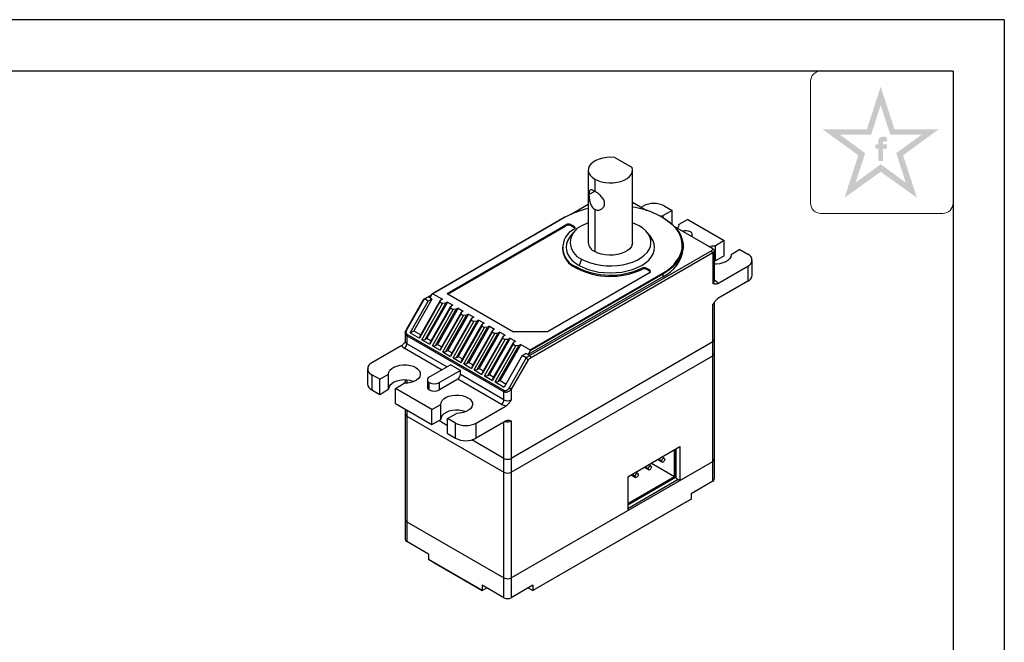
# Model space of a CAD drawing. Header units: inches. Extents: x -26 to 272, y -5 to 205.
# Tile 5 of 5: x 176 to 272, y 144 to 205. Entities that reach past the tile are written whole.
import ezdxf

# ---------------------------------------------------------------- set-up
doc = ezdxf.new("R2010")
doc.units = ezdxf.units.IN
doc.header["$MEASUREMENT"] = 0
doc.layers.get('0').update_dxf_attribs({"linetype": 'CONTINUOUS'})
for name, color, linetype in [('1轮廓实线层', 7, 'CONTINUOUS'), ('2细线层', 4, 'CONTINUOUS'), ('6文字层', 3, 'CONTINUOUS'), ('图框层', 7, 'CONTINUOUS')]:
    doc.layers.add(name, color=color, linetype=linetype)

# ---------------------------------------------------------------- blocks, each defined once
blk = doc.blocks.new('ZwmFrameMain_A4^_^无分区图框^_^landscape')
at = {"layer": '1轮廓实线层'}
for q in [(0, 200), (267, 0)]:
    blk.add_line((267, 200), q, dxfattribs=at)
at = {"layer": '2细线层'}
for q in [(-25, 205), (272, -5)]:
    blk.add_line((272, 205), q, dxfattribs=at)

msp = doc.modelspace()

# ---------------------------------------------------------------- hatches: boundary and pattern name
at = {"layer": '6文字层', "lineweight": 5}
h = msp.add_hatch(color=2, dxfattribs=at)
edge = h.paths.add_edge_path(flags=0)
edge.add_line((260.172, 192.419), (260.567, 192.419))
edge.add_line((260.567, 192.419), (260.567, 192.845))
edge.add_line((260.567, 192.845), (260.176, 192.845))
edge.add_line((260.176, 192.845), (260.176, 193.053))
edge.add_spline(control_points=[(260.176, 193.053), (260.176, 193.078), (260.175, 193.174), (260.364, 193.144), (260.482, 193.127), (260.549, 193.11), (260.577, 193.102)], knot_values=[0, 0, 0, 0, 1.494348, 5.818836, 8.48762, 10.36326, 10.36326, 10.36326, 10.36326], degree=3, periodic=0)
edge.add_line((260.577, 193.102), (260.577, 193.539))
edge.add_spline(control_points=[(260.577, 193.539), (260.505, 193.556), (260.332, 193.597), (260.084, 193.618), (259.855, 193.514), (259.739, 193.37), (259.72, 193.26), (259.714, 193.229)], knot_values=[0, 0, 0, 0, 4.93414, 11.945269, 16.026591, 21.356929, 23.4511, 23.4511, 23.4511, 23.4511], degree=3, periodic=0)
edge.add_line((259.714, 193.229), (259.714, 192.845))
edge.add_line((259.714, 192.845), (259.428, 192.845))
edge.add_line((259.428, 192.845), (259.428, 192.419))
edge.add_line((259.428, 192.419), (259.717, 192.419))
edge.add_line((259.717, 192.419), (259.717, 191.229))
edge.add_line((259.717, 191.229), (260.172, 191.229))
edge.add_line((260.172, 191.229), (260.172, 192.419))
h.paths.add_polyline_path([(265.628, 194.333), (261.288, 194.333), (259.948, 198.473), (258.608, 194.333), (254.268, 194.333), (257.762, 191.785), (256.422, 187.656), (259.948, 190.181), (263.474, 187.656), (262.134, 191.785)])
h.paths.add_polyline_path([(261.461, 191.997), (262.394, 189.124), (259.948, 190.914), (257.502, 189.124), (258.434, 191.997), (255.981, 193.786), (259.012, 193.786), (259.948, 196.673), (260.883, 193.786), (263.915, 193.786)], flags=16)

# ---------------------------------------------------------------- linework, layer by layer
at = {"color": 7, "linetype": 'Continuous', "lineweight": 25}
for p, q in [((234.017, 191.57), (235.705, 190.595)), ((231.428, 190.347), (231.428, 183.293)), ((235.748, 183.293), (235.748, 190.347)), ((232.061, 189.466), (232.061, 188.29)), ((229.695, 186.012), (231.428, 187.012)), ((235.748, 187.204), (237.15, 186.394)), ((236.58, 186.723), (236.808, 186.855)), ((239.609, 186.415), (238.738, 185.912)), ((238.845, 186.855), (239.609, 186.415)), ((239.609, 185.063), (239.609, 186.415)), ((229.143, 185.747), (216.24, 178.298)), ((229.179, 185.744), (216.291, 178.303)), ((238.738, 185.692), (238.738, 185.912)), ((241.136, 185.533), (240.265, 185.03)), ((241.136, 185.533), (244.7, 183.476)), ((217.668, 178.334), (229.261, 185.027)), ((217.77, 178.275), (229.261, 184.909)), ((229.261, 185.027), (229.261, 184.909)), ((230.034, 184.874), (229.77, 185.027)), ((229.77, 185.027), (229.77, 184.909)), ((230.034, 184.757), (229.77, 184.909)), ((230.034, 184.874), (230.034, 184.757)), ((239.834, 184.845), (243.452, 182.756)), ((240.265, 185.007), (240.265, 185.03)), ((230.036, 184.303), (229.713, 183.924)), ((237.464, 183.924), (237.141, 184.303)), ((241.576, 183.839), (241.576, 184.049)), ((244.7, 183.476), (243.829, 182.973)), ((244.7, 182.006), (244.7, 183.476)), ((243.452, 182.492), (225.74, 172.266)), ((228.908, 182.822), (228.908, 182.705)), ((240.682, 182.716), (240.682, 182.951)), ((243.58, 182.683), (243.452, 182.756)), ((243.58, 182.271), (243.452, 182.492)), ((243.727, 179.508), (243.727, 182.483)), ((243.829, 181.503), (243.829, 182.973)), ((246.227, 182.594), (245.357, 182.091)), ((246.227, 182.594), (246.991, 182.153)), ((243.58, 182.271), (225.868, 172.046)), ((230.788, 181.676), (230.534, 181.059)), ((243.58, 182.271), (243.58, 179.302)), ((243.829, 181.503), (243.727, 181.502)), ((244.7, 182.006), (243.829, 181.503)), ((245.357, 182.068), (245.357, 182.091)), ((247.412, 180.095), (247.412, 181.565)), ((230.279, 180.794), (230.279, 180.912)), ((236.653, 180.78), (236.653, 180.663)), ((237.407, 180.618), (237.143, 180.77)), ((237.143, 180.77), (237.143, 180.653)), ((237.407, 180.5), (237.143, 180.653)), ((237.407, 180.618), (237.407, 180.5)), ((244.076, 179.295), (246.991, 180.977)), ((246.991, 180.977), (246.991, 179.508)), ((238.7, 179.954), (225.562, 172.369)), ((225.761, 172.837), (238.649, 180.277)), ((238.7, 180.189), (225.762, 172.72)), ((237.407, 180.324), (227.467, 174.586)), ((238.7, 180.189), (238.7, 179.954)), ((246.991, 179.508), (244.076, 177.825)), ((213.745, 174.877), (215.379, 177.744)), ((213.782, 174.854), (215.452, 177.786)), ((216.194, 177.777), (214.433, 174.686)), ((215.016, 174.139), (217.029, 177.671)), ((215.379, 177.744), (215.686, 177.924)), ((215.452, 177.786), (215.379, 177.744)), ((215.452, 177.786), (215.812, 177.998)), ((215.834, 177.565), (215.452, 177.786)), ((215.686, 177.924), (215.812, 177.998)), ((215.812, 177.998), (216.165, 178.201)), ((215.991, 177.895), (215.812, 177.998)), ((216.194, 177.777), (215.834, 177.565)), ((216.19, 178.245), (215.991, 177.895)), ((216.194, 177.777), (215.991, 177.895)), ((216.291, 178.303), (217.207, 177.774)), ((217.029, 177.671), (216.978, 177.495)), ((217.207, 177.774), (217.029, 177.671)), ((217.668, 178.334), (224.161, 174.586)), ((214.073, 174.474), (215.834, 177.565)), ((216.978, 177.495), (214.964, 173.959)), ((215.218, 173.812), (217.233, 177.348)), ((215.526, 173.845), (217.538, 177.378)), ((217.717, 177.48), (215.706, 173.951)), ((217.996, 176.907), (215.982, 173.372)), ((216.035, 173.551), (218.047, 177.084)), ((216.237, 173.225), (218.251, 176.76)), ((216.544, 173.257), (218.557, 176.79)), ((218.735, 176.893), (216.724, 173.363)), ((216.978, 177.495), (217.233, 177.348)), ((217.538, 177.378), (217.233, 177.348)), ((217.717, 177.48), (217.538, 177.378)), ((217.717, 177.48), (218.226, 177.187)), ((218.047, 177.084), (217.996, 176.907)), ((217.996, 176.907), (218.251, 176.76)), ((218.226, 177.187), (218.047, 177.084)), ((218.557, 176.79), (218.251, 176.76)), ((218.735, 176.893), (218.557, 176.79)), ((218.735, 176.893), (219.244, 176.599)), ((243.58, 173.599), (243.58, 177.244)), ((243.727, 173.805), (243.727, 177.45)), ((243.729, 177.45), (243.73, 177.467)), ((219.015, 176.319), (217, 172.784)), ((217.053, 172.963), (219.066, 176.496)), ((217.255, 172.637), (219.269, 176.172)), ((217.562, 172.669), (219.575, 176.202)), ((219.753, 176.305), (217.742, 172.775)), ((220.033, 175.732), (218.018, 172.196)), ((218.071, 172.375), (220.084, 175.908)), ((220.771, 175.717), (218.76, 172.187)), ((219.066, 176.496), (219.015, 176.319)), ((219.015, 176.319), (219.269, 176.172)), ((219.244, 176.599), (219.066, 176.496)), ((219.575, 176.202), (219.269, 176.172)), ((219.753, 176.305), (219.575, 176.202)), ((219.753, 176.305), (220.262, 176.011)), ((220.084, 175.908), (220.033, 175.732)), ((220.033, 175.732), (220.287, 175.585)), ((220.262, 176.011), (220.084, 175.908)), ((220.771, 175.717), (220.593, 175.614)), ((220.771, 175.717), (221.28, 175.423)), ((213.745, 174.877), (213.782, 174.854)), ((218.273, 172.049), (220.287, 175.585)), ((218.58, 172.082), (220.593, 175.614)), ((221.051, 175.144), (219.037, 171.608)), ((219.089, 171.788), (221.102, 175.32)), ((219.291, 171.461), (221.306, 174.997)), ((219.598, 171.494), (221.611, 175.026)), ((221.789, 175.129), (219.778, 171.6)), ((220.108, 171.2), (222.12, 174.732)), ((220.593, 175.614), (220.287, 175.585)), ((221.102, 175.32), (221.051, 175.144)), ((221.051, 175.144), (221.306, 174.997)), ((221.28, 175.423), (221.102, 175.32)), ((221.611, 175.026), (221.306, 174.997)), ((221.789, 175.129), (221.611, 175.026)), ((221.789, 175.129), (222.299, 174.835)), ((222.12, 174.732), (222.069, 174.556)), ((222.299, 174.835), (222.12, 174.732)), ((213.598, 174.482), (213.598, 173.63)), ((213.745, 174.195), (213.782, 174.319)), ((223.215, 168.729), (213.745, 174.195)), ((213.745, 174.195), (213.745, 173.424)), ((223.251, 168.853), (213.782, 174.319)), ((214.073, 174.474), (214.433, 174.686)), ((214.073, 174.474), (214.964, 173.959)), ((214.433, 174.686), (215.106, 174.297)), ((215.016, 174.139), (214.964, 173.959)), ((215.218, 173.812), (215.526, 173.845)), ((215.218, 173.812), (215.982, 173.372)), ((215.526, 173.845), (215.706, 173.951)), ((215.706, 173.951), (216.125, 173.709)), ((222.069, 174.556), (220.055, 171.02)), ((220.309, 170.873), (222.324, 174.409)), ((220.617, 170.906), (222.629, 174.438)), ((222.808, 174.541), (220.797, 171.012)), ((223.088, 173.968), (221.073, 170.433)), ((221.126, 170.612), (223.139, 174.145)), ((221.328, 170.286), (223.342, 173.821)), ((221.635, 170.318), (223.648, 173.851)), ((223.826, 173.954), (221.815, 170.424)), ((222.069, 174.556), (222.324, 174.409)), ((222.629, 174.438), (222.324, 174.409)), ((222.808, 174.541), (222.629, 174.438)), ((222.808, 174.541), (223.317, 174.247)), ((223.139, 174.145), (223.088, 173.968)), ((223.088, 173.968), (223.342, 173.821)), ((223.317, 174.247), (223.139, 174.145)), ((223.648, 173.851), (223.342, 173.821)), ((223.826, 173.954), (223.648, 173.851)), ((223.826, 173.954), (224.335, 173.66)), ((227.467, 174.586), (224.161, 174.586)), ((243.727, 172.453), (243.727, 173.805)), ((213.249, 173.255), (210.334, 171.572)), ((216.035, 173.551), (215.982, 173.372)), ((216.237, 173.225), (216.544, 173.257)), ((216.237, 173.225), (217, 172.784)), ((216.544, 173.257), (216.724, 173.363)), ((216.724, 173.363), (217.143, 173.121)), ((217.053, 172.963), (217, 172.784)), ((224.106, 173.38), (222.091, 169.845)), ((222.144, 170.024), (224.157, 173.557)), ((222.346, 169.698), (224.36, 173.233)), ((222.653, 169.73), (224.666, 173.263)), ((224.844, 173.366), (222.833, 169.836)), ((243.58, 173.599), (223.928, 162.255)), ((224.157, 173.557), (224.106, 173.38)), ((224.106, 173.38), (224.36, 173.233)), ((224.335, 173.66), (224.157, 173.557)), ((224.666, 173.263), (224.36, 173.233)), ((224.844, 173.366), (224.666, 173.263)), ((224.844, 173.366), (225.761, 172.837)), ((243.58, 172.247), (243.58, 173.599)), ((217.255, 172.637), (217.562, 172.669)), ((217.255, 172.637), (218.018, 172.196)), ((217.562, 172.669), (217.742, 172.775)), ((217.742, 172.775), (218.161, 172.533)), ((218.071, 172.375), (218.018, 172.196)), ((218.273, 172.049), (218.58, 172.082)), ((218.273, 172.049), (219.037, 171.608)), ((218.58, 172.082), (218.76, 172.187)), ((218.76, 172.187), (219.179, 171.946)), ((224.998, 172.275), (223.237, 169.183)), ((225.38, 172.055), (223.71, 169.122)), ((223.928, 160.902), (243.58, 172.247)), ((225.561, 171.866), (223.928, 168.999)), ((224.998, 172.275), (225.358, 172.487)), ((225.38, 172.055), (224.998, 172.275)), ((225.562, 172.369), (225.358, 172.487)), ((225.74, 172.266), (225.38, 172.055)), ((225.38, 172.055), (225.561, 171.866)), ((225.868, 172.046), (225.561, 171.866)), ((225.762, 172.72), (225.562, 172.369)), ((225.74, 172.266), (225.562, 172.369)), ((225.868, 172.046), (225.74, 172.266)), ((243.58, 161.959), (243.58, 172.247)), ((243.727, 162.165), (243.727, 172.453)), ((209.913, 170.985), (209.913, 169.515)), ((215.96, 170.206), (217.997, 171.381)), ((218.964, 170.823), (217.997, 171.381)), ((219.089, 171.788), (219.037, 171.608)), ((219.291, 171.461), (219.598, 171.494)), ((219.291, 171.461), (220.055, 171.02)), ((219.598, 171.494), (219.778, 171.6)), ((219.778, 171.6), (220.198, 171.358)), ((220.108, 171.2), (220.055, 171.02)), ((220.309, 170.873), (220.617, 170.906)), ((220.617, 170.906), (220.797, 171.012)), ((220.797, 171.012), (221.216, 170.77)), ((211.098, 169.956), (210.334, 170.397)), ((210.334, 170.397), (210.334, 168.927)), ((211.098, 169.956), (211.968, 170.458)), ((211.098, 168.486), (211.098, 169.956)), ((211.968, 168.989), (211.968, 170.458)), ((218.964, 170.823), (216.927, 169.647)), ((218.709, 169.971), (216.927, 168.942)), ((222.96, 167.516), (218.709, 169.971)), ((218.964, 170.411), (218.964, 170.823)), ((223.215, 167.957), (218.964, 170.411)), ((220.309, 170.873), (221.073, 170.433)), ((221.126, 170.612), (221.073, 170.433)), ((221.328, 170.286), (221.635, 170.318)), ((221.328, 170.286), (222.091, 169.845)), ((221.635, 170.318), (221.815, 170.424)), ((221.815, 170.424), (222.234, 170.182)), ((222.144, 170.024), (222.091, 169.845)), ((211.098, 168.486), (211.968, 168.989)), ((212.625, 169.074), (213.496, 169.577)), ((216.189, 167.017), (212.625, 169.074)), ((212.625, 167.604), (212.625, 169.074)), ((213.598, 169.893), (213.598, 169.578)), ((215.749, 169.912), (215.749, 169.206)), ((215.935, 168.928), (215.935, 169.633)), ((216.927, 168.942), (216.927, 169.647)), ((222.346, 169.698), (222.653, 169.73)), ((222.346, 169.698), (223.237, 169.183)), ((222.653, 169.73), (222.833, 169.836)), ((222.833, 169.836), (223.417, 169.499)), ((223.928, 168.999), (223.71, 169.122)), ((223.928, 168.999), (223.928, 167.957)), ((210.334, 168.927), (211.098, 168.486)), ((223.215, 168.729), (223.251, 168.853)), ((223.215, 167.957), (223.215, 168.729)), ((212.625, 167.604), (216.189, 165.547)), ((216.189, 167.017), (217.06, 167.519)), ((217.06, 166.049), (217.06, 167.519)), ((220.517, 165.694), (223.432, 167.377)), ((213.598, 167.043), (213.598, 166.575)), ((213.598, 166.575), (213.598, 156.286)), ((213.745, 166.369), (223.215, 160.902)), ((213.745, 166.369), (213.745, 156.081)), ((216.189, 165.547), (216.189, 167.017)), ((217.717, 166.135), (218.587, 166.638)), ((218.48, 165.694), (217.717, 166.135)), ((217.717, 164.665), (217.717, 166.135)), ((216.189, 165.547), (217.06, 166.049)), ((217.717, 165.429), (216.85, 165.929)), ((218.48, 164.224), (218.48, 165.694)), ((223.432, 165.907), (220.517, 164.224)), ((220.517, 164.224), (220.517, 165.694)), ((223.928, 165.9), (223.928, 162.255)), ((217.717, 164.665), (218.48, 164.224)), ((223.215, 162.255), (220.095, 164.056)), ((235.28, 160.46), (240.371, 163.399)), ((240.371, 163.399), (240.371, 160.106)), ((223.215, 160.902), (223.215, 162.255)), ((223.928, 162.255), (223.928, 160.902)), ((238.842, 162.262), (238.622, 162.389)), ((239.848, 160.497), (239.848, 163.097)), ((239.95, 160.438), (239.95, 163.156)), ((239.958, 163.16), (239.958, 160.345)), ((223.928, 150.614), (243.58, 161.959)), ((236.897, 161.393), (237.332, 161.141)), ((237.549, 161.515), (237.329, 161.642)), ((237.596, 161.797), (239.848, 160.497)), ((238.19, 162.14), (238.626, 161.888)), ((239.958, 162.168), (239.95, 162.173)), ((240.371, 160.106), (243.58, 161.959)), ((243.58, 160.019), (243.58, 161.959)), ((243.727, 160.224), (243.727, 162.165)), ((223.215, 150.614), (223.215, 160.902)), ((223.928, 160.902), (223.928, 150.614)), ((235.28, 157.859), (239.848, 160.497)), ((235.28, 160.46), (235.28, 157.167)), ((235.28, 157.741), (239.95, 160.438)), ((235.603, 160.647), (236.039, 160.395)), ((236.255, 160.769), (236.035, 160.896)), ((239.958, 160.345), (240.371, 160.106)), ((240.212, 160.198), (235.28, 157.35)), ((243.58, 160.019), (241.467, 158.799)), ((241.467, 158.799), (241.467, 158.27)), ((241.467, 158.27), (226.041, 149.364)), ((240.958, 157.976), (226.041, 149.364)), ((240.958, 157.976), (241.467, 158.27)), ((223.928, 150.614), (235.28, 157.167)), ((213.598, 156.286), (213.598, 154.346)), ((213.745, 156.081), (223.215, 150.614)), ((213.745, 156.081), (213.745, 154.141)), ((215.858, 152.921), (213.745, 154.141)), ((215.858, 152.921), (215.858, 152.392)), ((221.102, 149.364), (215.858, 152.392)), ((215.858, 152.392), (216.367, 152.098)), ((216.367, 152.098), (221.102, 149.364)), ((223.215, 148.674), (221.102, 149.894)), ((221.102, 149.894), (221.102, 149.364)), ((223.215, 148.674), (223.215, 150.614)), ((223.928, 150.614), (223.928, 148.674)), ((226.041, 149.894), (223.928, 148.674)), ((226.041, 149.894), (226.041, 149.364)), ((221.102, 149.364), (221.56, 149.629)), ((221.102, 149.364), (221.56, 149.629)), ((221.102, 149.364), (221.102, 149.364)), ((225.582, 149.629), (226.041, 149.364)), ((225.582, 149.629), (226.041, 149.364)), ((226.041, 149.364), (226.041, 149.364))]:
    msp.add_line(p, q, dxfattribs=at)
at = {"color": 8, "linetype": 'Continuous', "lineweight": 25}
for p, q in [((231.502, 187.967), (232.061, 188.29)), ((232.061, 186.526), (232.061, 182.411)), ((243.727, 179.628), (243.834, 179.567)), ((217.131, 170.882), (213.491, 172.983)), ((217.64, 171.176), (213.745, 173.424)), ((213.745, 169.884), (213.745, 169.586)), ((213.745, 166.958), (213.745, 166.369)), ((223.215, 162.255), (223.215, 165.782)), ((237.288, 161.24), (236.96, 161.43)), ((238.581, 161.987), (238.253, 162.176)), ((235.994, 160.494), (235.667, 160.683))]:
    msp.add_line(p, q, dxfattribs=at)
at = {"color": 7, "linetype": 'Continuous', "lineweight": 25, "flags": 128}
for points in [[(234.017, 191.57), (233.625, 191.594), (233.233, 191.577), (232.852, 191.52), (232.495, 191.423), (232.175, 191.291), (231.902, 191.127), (231.685, 190.937), (231.531, 190.728), (231.446, 190.506), (231.432, 190.279), (231.489, 190.054), (231.616, 189.839), (231.809, 189.64), (232.061, 189.466)], [(232.061, 189.466), (232.364, 189.32), (232.707, 189.209), (233.08, 189.136), (233.469, 189.102), (233.863, 189.111), (234.247, 189.16), (234.61, 189.249), (234.938, 189.374), (235.222, 189.532), (235.451, 189.716), (235.619, 189.922), (235.719, 190.142), (235.748, 190.369), (235.705, 190.595)], [(238.379, 185.891), (238.407, 185.894), (238.738, 185.912)], [(238.675, 185.728), (238.7, 185.714), (239.174, 185.41), (239.59, 185.079), (239.944, 184.725), (240.232, 184.352), (240.451, 183.963), (240.599, 183.563), (240.673, 183.156), (240.673, 182.747), (240.599, 182.34), (240.451, 181.94), (240.232, 181.551), (239.944, 181.178), (239.59, 180.823), (239.174, 180.493), (238.7, 180.189)], [(230.034, 184.874), (230.076, 184.844), (230.109, 184.81), (230.13, 184.773), (230.139, 184.735), (230.135, 184.696), (230.118, 184.658), (230.09, 184.623), (230.051, 184.591)], [(231.428, 185.209), (231.215, 185.123), (230.788, 184.909)], [(230.788, 181.676), (231.195, 181.471), (231.647, 181.3), (232.135, 181.166), (232.651, 181.071), (233.183, 181.018), (233.723, 181.008), (234.261, 181.04), (234.786, 181.114), (235.289, 181.228), (235.76, 181.381), (236.191, 181.569), (236.573, 181.79), (236.9, 182.039), (237.164, 182.311), (237.363, 182.601), (237.491, 182.904), (237.546, 183.214), (237.527, 183.526), (237.436, 183.834), (237.272, 184.131), (237.04, 184.413), (236.744, 184.674), (236.388, 184.909)], [(236.388, 184.909), (235.961, 185.123), (235.748, 185.209)], [(240.265, 185.03), (240.234, 184.839), (240.141, 184.668)], [(229.713, 183.924), (229.597, 183.777), (229.415, 183.468), (229.305, 183.148), (229.268, 182.822), (229.305, 182.497), (229.415, 182.177), (229.597, 181.868), (229.847, 181.575), (230.161, 181.304), (230.534, 181.059)], [(230.534, 181.059), (230.958, 180.844), (231.428, 180.662), (231.935, 180.518), (232.47, 180.413), (233.024, 180.35), (233.588, 180.328), (234.152, 180.35), (234.706, 180.413), (235.241, 180.518), (235.748, 180.662), (236.218, 180.844), (236.643, 181.059), (237.016, 181.304), (237.329, 181.575), (237.579, 181.868), (237.761, 182.177), (237.871, 182.497), (237.908, 182.822), (237.871, 183.148), (237.761, 183.468), (237.579, 183.777), (237.464, 183.924)], [(235.748, 183.293), (235.728, 183.12), (235.636, 182.896), (235.475, 182.686), (235.25, 182.496), (234.968, 182.333), (234.639, 182.203), (234.275, 182.11), (233.887, 182.058), (233.488, 182.047), (233.094, 182.079), (232.716, 182.152), (232.368, 182.264), (232.061, 182.411)], [(243.201, 182.901), (243.498, 182.955), (243.829, 182.973)], [(245.357, 182.091), (245.325, 181.9), (245.224, 181.717), (245.057, 181.551), (244.832, 181.409), (244.56, 181.298), (244.254, 181.224), (243.927, 181.188), (243.727, 181.187)], [(211.968, 170.458), (212, 170.65), (212.101, 170.833), (212.268, 170.999), (212.493, 171.141), (212.765, 171.251), (213.071, 171.326), (213.398, 171.361), (213.731, 171.355), (214.054, 171.308), (214.352, 171.223), (214.611, 171.102), (214.82, 170.952), (214.968, 170.78), (215.049, 170.594), (215.06, 170.402), (214.999, 170.213), (214.87, 170.036), (214.678, 169.879), (214.432, 169.75), (214.144, 169.653), (213.827, 169.595), (213.496, 169.577)], [(214.397, 169.735), (214.352, 169.753), (214.054, 169.838), (213.731, 169.885), (213.398, 169.891), (213.071, 169.856), (212.765, 169.782), (212.493, 169.671), (212.268, 169.529), (212.101, 169.363), (212, 169.18), (211.968, 168.989)], [(217.06, 167.519), (217.091, 167.711), (217.192, 167.893), (217.359, 168.06), (217.584, 168.202), (217.856, 168.312), (218.162, 168.387), (218.49, 168.422), (218.822, 168.416), (219.145, 168.369), (219.443, 168.283), (219.702, 168.163), (219.911, 168.013), (220.059, 167.841), (220.14, 167.655), (220.151, 167.463), (220.09, 167.274), (219.961, 167.097), (219.769, 166.94), (219.523, 166.811), (219.235, 166.714), (218.918, 166.656), (218.587, 166.638)], [(219.488, 166.796), (219.443, 166.814), (219.145, 166.899), (218.822, 166.946), (218.49, 166.952), (218.162, 166.917), (217.856, 166.843), (217.584, 166.732), (217.359, 166.59), (217.192, 166.424), (217.091, 166.241), (217.06, 166.049)], [(238.581, 161.987), (238.593, 162.061), (238.626, 162.137), (238.675, 162.204), (238.734, 162.251), (238.792, 162.271), (238.842, 162.262), (238.875, 162.224), (238.887, 162.163)], [(237.288, 161.24), (237.299, 161.314), (237.332, 161.391), (237.382, 161.458), (237.44, 161.505), (237.499, 161.525), (237.549, 161.515), (237.582, 161.477), (237.593, 161.417)], [(237.593, 161.417), (237.582, 161.342), (237.549, 161.266), (237.499, 161.199), (237.44, 161.152), (237.382, 161.132), (237.332, 161.141), (237.299, 161.179), (237.288, 161.24)], [(238.887, 162.163), (238.875, 162.089), (238.842, 162.012), (238.792, 161.946), (238.734, 161.898), (238.675, 161.878), (238.626, 161.888), (238.593, 161.926), (238.581, 161.987)], [(235.994, 160.494), (236.006, 160.568), (236.039, 160.644), (236.089, 160.711), (236.147, 160.758), (236.206, 160.779), (236.255, 160.769), (236.288, 160.731), (236.3, 160.67)], [(236.3, 160.67), (236.288, 160.596), (236.255, 160.52), (236.206, 160.453), (236.147, 160.406), (236.089, 160.385), (236.039, 160.395), (236.006, 160.433), (235.994, 160.494)]]:
    msp.add_lwpolyline(points, dxfattribs=at)
at = {"color": 7, "linetype": 'Continuous', "lineweight": 25}
for centre, radius, start, end in [((233.201, 178.56), 8.233, 102.43215, 119.24021), ((234.889, 179.533), 7.246, 47.97967, 83.19), ((237.827, 184.89), 2.213, 62.60967, 117.39033), ((230.964, 182.801), 2.01, 117.01536, 250.07395), ((229.515, 184.535), 0.553, 62.60967, 117.39033), ((229.515, 184.418), 0.553, 62.60967, 117.39033), ((231.417, 183.293), 1.735, 111.26827, 248.73173), ((229.931, 184.56), 0.222, 29.23553, 62.41312), ((240.903, 183.288), 1.148, 64.89922, 104.8476), ((241.269, 184.053), 0.3, 323.96416, 66.17029), ((231.157, 182.872), 2.255, 184.24383, 247.07631), ((232.472, 183.373), 1.047, 184.43562, 246.88452), ((237.33, 183.029), 3.367, 294.0092, 354.67066), ((236.928, 183.701), 3.832, 296.68204, 338.84171), ((246.768, 181.565), 0.629, 290.78342, 69.21658), ((233.6, 187.368), 7.261, 242.7768, 294.85793), ((233.6, 187.251), 7.261, 242.7768, 294.85793), ((236.887, 180.273), 0.559, 62.7768, 114.85793), ((236.887, 180.156), 0.559, 62.7768, 114.85793), ((237.351, 180.471), 0.157, 290.78342, 69.21658), ((237.305, 180.305), 0.22, 29.11172, 62.53693), ((238.589, 180.184), 0.111, 2.60548, 57.39452), ((243.616, 179.129), 0.489, 19.7994, 63.45044), ((246.692, 180.167), 0.724, 294.37466, 354.3052), ((243.475, 173.83), 0.253, 294.37466, 354.3052), ((213.71, 173.421), 0.489, 199.7994, 243.45044), ((213.193, 173.449), 0.553, 302.60548, 357.39452), ((243.475, 172.478), 0.253, 294.37466, 354.3052), ((210.557, 170.985), 0.629, 110.78342, 249.21658), ((216.067, 169.914), 0.311, 110.15568, 244.88197), ((218.411, 170.437), 0.553, 302.60548, 357.39452), ((210.633, 169.587), 0.724, 185.6948, 245.62534), ((216.094, 169.235), 0.346, 184.76052, 242.66743), ((216.417, 170.638), 1.114, 244.38812, 297.26665), ((216.417, 169.932), 1.114, 244.38808, 297.26665), ((222.662, 167.982), 0.553, 302.60548, 357.39452), ((223.522, 168.549), 1.175, 241.43748, 265.57002), ((223.571, 168.645), 0.775, 242.60967, 297.39033), ((213.85, 166.6), 0.253, 185.6948, 245.62534), ((219.498, 167.659), 2.213, 242.60967, 297.39033), ((219.498, 166.19), 2.213, 242.60967, 297.39033), ((223.571, 162.942), 0.775, 242.60967, 297.39033), ((243.475, 162.19), 0.253, 294.37466, 354.3052), ((223.571, 161.59), 0.775, 242.60967, 297.39033), ((243.475, 160.25), 0.253, 294.37466, 354.3052), ((213.85, 156.312), 0.253, 185.6948, 245.62534), ((213.85, 154.371), 0.253, 185.6948, 245.62534), ((223.571, 151.302), 0.775, 242.60967, 297.39033), ((223.571, 149.362), 0.775, 242.60967, 297.39033)]:
    msp.add_arc(centre, radius, start, end, dxfattribs=at)
at = {"color": 8, "linetype": 'Continuous', "lineweight": 25}
for centre, radius, start, end in [((229.158, 185.714), 0.0362, 54.38183, 114.31395), ((238.039, 183.006), 2.558, 344.37871, 48.31006), ((243.712, 179.762), 0.23, 274.81455, 302.05827), ((243.475, 179.533), 0.253, 294.37466, 354.3052), ((243.486, 177.467), 0.242, 292.73142, 356.01953), ((213.85, 173.655), 0.253, 185.6948, 245.62534), ((223.569, 166.594), 0.781, 252.3056, 297.3191)]:
    msp.add_arc(centre, radius, start, end, dxfattribs=at)
at = {"color": 7, "linetype": 'Continuous', "lineweight": 25}
for points, knots in [([(232.061, 188.29), (232.013, 188.316), (231.914, 188.37), (231.751, 188.428), (231.644, 188.424), (231.567, 188.36), (231.528, 188.275), (231.505, 188.133), (231.503, 188.021), (231.502, 187.967)], [0, 0, 0, 0, 0.121661, 0.250136, 0.499732, 0.578519, 0.749752, 0.879814, 1, 1, 1, 1]), ([(233.029, 187.085), (233.025, 187.142), (233.015, 187.261), (232.921, 187.5), (232.713, 187.784), (232.439, 188.031), (232.216, 188.195), (232.112, 188.259), (232.061, 188.29)], [0, 0, 0, 0, 0.120418, 0.250786, 0.500753, 0.74996, 0.878361, 1, 1, 1, 1]), ([(231.502, 187.967), (231.503, 187.908), (231.505, 187.785), (231.526, 187.576), (231.554, 187.405), (231.586, 187.265), (231.644, 187.059), (231.751, 186.825), (231.914, 186.626), (232.013, 186.559), (232.061, 186.526)], [0, 0, 0, 0, 0.120279, 0.250494, 0.375801, 0.421798, 0.501113, 0.75001, 0.878393, 1, 1, 1, 1]), ([(232.061, 186.526), (232.112, 186.502), (232.217, 186.451), (232.44, 186.428), (232.714, 186.506), (232.922, 186.707), (233.016, 186.914), (233.025, 187.03), (233.029, 187.085)], [0, 0, 0, 0, 0.122069, 0.25102, 0.500737, 0.749981, 0.879903, 1, 1, 1, 1]), ([(243.452, 182.756), (243.512, 182.721), (243.547, 182.673), (243.547, 182.575), (243.512, 182.526), (243.452, 182.492)], [0, 0, 0, 0, 0.5, 0.5, 1, 1, 1, 1]), ([(243.58, 182.683), (243.673, 182.629), (243.727, 182.553), (243.727, 182.401), (243.673, 182.325), (243.58, 182.271)], [0, 0, 0, 0, 0.5, 0.5, 1, 1, 1, 1]), ([(244.076, 179.295), (244.063, 179.288), (244.036, 179.273), (243.997, 179.257), (243.956, 179.245), (243.915, 179.237), (243.874, 179.233), (243.825, 179.233), (243.769, 179.24), (243.683, 179.261), (243.621, 179.285), (243.58, 179.302)], [0, 0, 0, 0, 0.068591, 0.138895, 0.211511, 0.286978, 0.36578, 0.448341, 0.572134, 0.712441, 1, 1, 1, 1]), ([(243.729, 179.49), (243.729, 179.49), (243.729, 179.49), (243.729, 179.502), (243.729, 179.508)], [0, 0, 0, 0, 0.551704, 1, 1, 1, 1]), ([(216.19, 178.245), (216.195, 178.253), (216.204, 178.268), (216.221, 178.285), (216.241, 178.3), (216.266, 178.311), (216.283, 178.306), (216.291, 178.303)], [0, 0, 0, 0, 0.209124, 0.383389, 0.523049, 0.7794, 1, 1, 1, 1]), ([(243.58, 177.244), (243.614, 177.299), (243.668, 177.381), (243.741, 177.487), (243.802, 177.569), (243.867, 177.647), (243.938, 177.721), (244.007, 177.781), (244.053, 177.811), (244.076, 177.825)], [0, 0, 0, 0, 0.240306, 0.367258, 0.481539, 0.625108, 0.757833, 0.881906, 1, 1, 1, 1]), ([(213.745, 174.195), (213.734, 174.203), (213.71, 174.218), (213.68, 174.247), (213.653, 174.28), (213.631, 174.318), (213.615, 174.36), (213.603, 174.406), (213.596, 174.469), (213.6, 174.555), (213.625, 174.655), (213.671, 174.767), (213.718, 174.836), (213.745, 174.877)], [0, 0, 0, 0, 0.05872, 0.118345, 0.179119, 0.241273, 0.305024, 0.370572, 0.438101, 0.564046, 0.706617, 0.826674, 1, 1, 1, 1]), ([(213.782, 174.319), (213.756, 174.334), (213.734, 174.357), (213.701, 174.42), (213.69, 174.462), (213.683, 174.608), (213.715, 174.737), (213.782, 174.854)], [0, 0, 0, 0, 0.25, 0.25, 0.5, 0.5, 1, 1, 1, 1]), ([(213.249, 173.255), (213.289, 173.283), (213.374, 173.341), (213.493, 173.467), (213.56, 173.568), (213.592, 173.616)], [0, 0, 0, 0, 0.3179602, 0.6743504, 1, 1, 1, 1]), ([(213.596, 173.63), (213.596, 173.622), (213.595, 173.609), (213.596, 173.611), (213.596, 173.612)], [0, 0, 0, 0, 0.577113, 1, 1, 1, 1]), ([(225.762, 172.72), (225.765, 172.727), (225.772, 172.741), (225.779, 172.763), (225.783, 172.789), (225.781, 172.819), (225.767, 172.831), (225.761, 172.837)], [0, 0, 0, 0, 0.173035, 0.344896, 0.521174, 0.769616, 1, 1, 1, 1]), ([(223.928, 168.999), (223.914, 168.982), (223.889, 168.949), (223.849, 168.907), (223.812, 168.872), (223.779, 168.843), (223.725, 168.802), (223.648, 168.754), (223.546, 168.711), (223.45, 168.688), (223.361, 168.684), (223.281, 168.697), (223.237, 168.718), (223.215, 168.729)], [0, 0, 0, 0, 0.07535, 0.142403, 0.201162, 0.251627, 0.293803, 0.436504, 0.562508, 0.683608, 0.795244, 0.899014, 1, 1, 1, 1]), ([(223.71, 169.122), (223.643, 169.005), (223.549, 168.912), (223.42, 168.844), (223.379, 168.833), (223.308, 168.83), (223.278, 168.837), (223.251, 168.853)], [0, 0, 0, 0, 0.5, 0.5, 0.75, 0.75, 1, 1, 1, 1]), ([(223.928, 167.957), (223.893, 167.903), (223.84, 167.821), (223.767, 167.715), (223.706, 167.634), (223.641, 167.555), (223.57, 167.481), (223.5, 167.42), (223.454, 167.391), (223.432, 167.377)], [0, 0, 0, 0, 0.239761, 0.366384, 0.480383, 0.624312, 0.757343, 0.881676, 1, 1, 1, 1]), ([(223.432, 165.907), (223.445, 165.914), (223.471, 165.929), (223.511, 165.945), (223.551, 165.957), (223.592, 165.965), (223.634, 165.969), (223.682, 165.969), (223.739, 165.962), (223.824, 165.941), (223.886, 165.916), (223.928, 165.9)], [0, 0, 0, 0, 0.068597, 0.138909, 0.211532, 0.287008, 0.365819, 0.448391, 0.572186, 0.712502, 1, 1, 1, 1])]:
    msp.add_open_spline(points, degree=3, knots=knots, dxfattribs=at)
at = {"layer": '6文字层', "color": 212, "lineweight": 5}
for p, q in [((254.107, 200), (267, 200)), ((267, 200), (267, 187.117)), ((253.11, 187.117), (253.11, 199.003)), ((266.003, 186.12), (254.107, 186.12))]:
    msp.add_line(p, q, dxfattribs=at)
for centre, start, end in [((254.107, 199.003), 90, 180), ((254.107, 187.117), 180, 270), ((266.003, 187.117), 270, 0)]:
    msp.add_arc(centre, 0.997, start, end, dxfattribs=at)

# ---------------------------------------------------------------- block references
at = {"layer": '图框层'}
msp.add_blockref('ZwmFrameMain_A4^_^无分区图框^_^landscape', (0, 0), dxfattribs=at)

doc.saveas('drawing.dxf')
